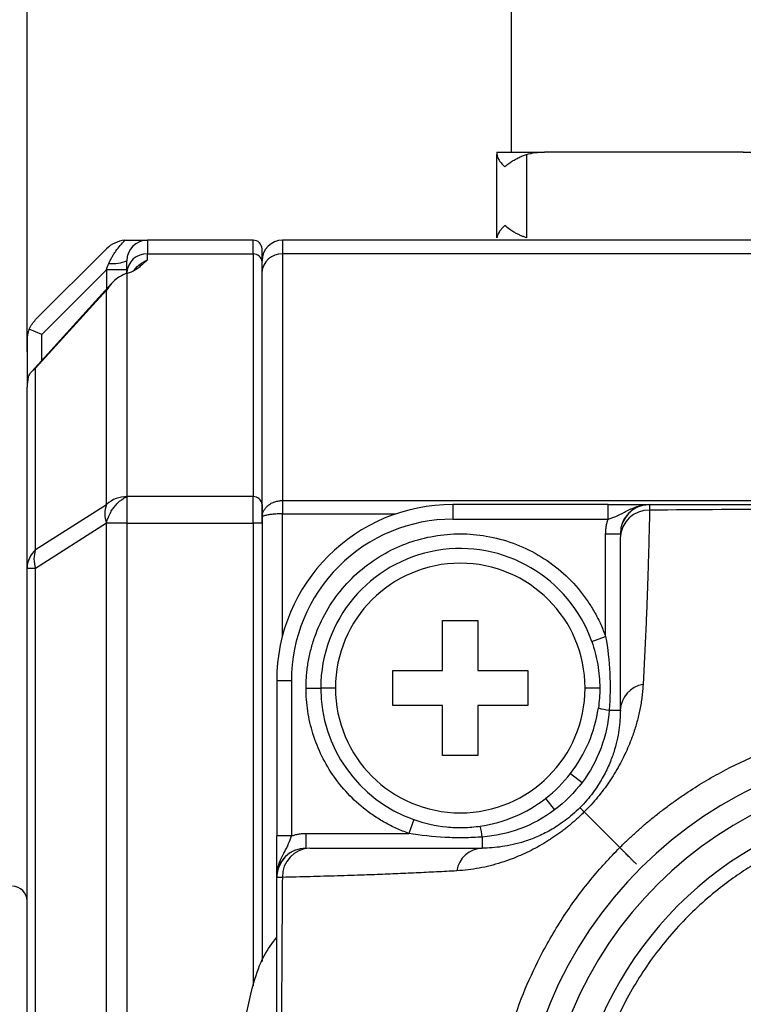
# Model space of a CAD drawing. Header units: millimetres. Extents: x 0 to 864, y 0 to 559.
# Tile 13 of 25: x 504 to 528, y 353 to 386. Entities that reach past the tile are written whole.
import ezdxf

# ---------------------------------------------------------------- set-up
doc = ezdxf.new("R2010")
doc.units = ezdxf.units.MM
doc.linetypes.add('CENTERX2', pattern=[20.32, 12.7, -2.54, 2.54, -2.54])
doc.layers.add('CENTER', color=40, linetype='CENTERX2')
doc.layers.add('DIMENSIONS', color=140, linetype='Continuous', lineweight=25)
doc.styles.add('SLDTEXTSTYLE0', font='TXT', dxfattribs={"width": 0.75})
doc.dimstyles.new('SLDDIMSTYLE1', dxfattribs={"dimtxt": 6, "dimasz": 6, "dimexe": 0, "dimexo": 0.0625, "dimgap": 1.5, "dimtad": 0, "dimtih": 1, "dimtoh": 1, "dimdec": 1, "dimrnd": 1e-09, "dimzin": 4, "dimdsep": 46, "dimtxsty": 'SLDTEXTSTYLE0', "dimsah": 1, "dimcen": 0.09, "dimadec": 0, "dimazin": 1, "dimtfac": 1, "dimtdec": 1, "dimtofl": 0, "dimtmove": 0, "dimatfit": 3, "dimfxl": 0, "dimfrac": 2, "dimtolj": 1, "dimtzin": 12, "dimarcsym": 0})

# ---------------------------------------------------------------- blocks, each defined once
blk = doc.blocks.new('_D_9')
at = {"layer": 'DIMENSIONS'}
for p, q in [((504.046, 375.16), (504.046, 432.466)), ((558.046, 414.467), (558.046, 432.466)), ((523.287, 430.174), (521.459, 430.174)), ((521.459, 430.174), (521.459, 420.649)), ((538.804, 430.174), (540.632, 430.174)), ((540.632, 430.174), (540.632, 420.649)), ((504.046, 429.291), (518.413, 429.291)), ((558.046, 429.291), (543.678, 429.291)), ((521.459, 420.649), (523.287, 420.649)), ((540.632, 420.649), (538.804, 420.649)), ((558.046, 379.13), (558.046, 408.467))]:
    blk.add_line(p, q, dxfattribs=at)
for points in [[(504.046, 429.291), (510.046, 428.368), (510.046, 430.214)], [(558.046, 429.291), (552.046, 430.214), (552.046, 428.368)]]:
    blk.add_solid(points, dxfattribs=at)
at = {"layer": 'DIMENSIONS', "char_height": 6, "attachment_point": 1, "style": 'SLDTEXTSTYLE0'}
for s, insert in [('54.0', (523.287, 439.127)), ('2.13', (523.287, 428.383))]:
    blk.add_mtext(s, dxfattribs=dict(at, insert=insert))
blk = doc.blocks.new('SW_CENTERMARKSYMBOL_5')
at = {"layer": 'CENTER', "color": 0}
for p, q in [((0, 5.08), (0, 16.043)), ((0, 0), (0, 2.54)), ((-5.08, 0), (-16.043, 0)), ((0, 0), (-2.54, 0)), ((0, 0), (0, -2.54)), ((0, 0), (2.54, 0)), ((5.08, 0), (16.043, 0)), ((0, -5.08), (0, -16.043))]:
    blk.add_line(p, q, dxfattribs=at)

msp = doc.modelspace()

# ---------------------------------------------------------------- linework, layer by layer
for p, q in [((520.546, 381.963), (520.546, 389.202)), ((520.046, 379.047), (520.046, 381.879)), ((521.046, 381.879), (521.046, 379.047)), ((528.433, 381.963), (521.659, 381.963)), ((508.146, 378.963), (508.146, 378.494)), ((511.746, 378.963), (508.146, 378.963)), ((511.746, 378.494), (511.746, 378.963)), ((512.746, 378.963), (512.746, 378.494)), ((557.346, 378.963), (512.746, 378.963)), ((504.339, 376.256), (506.753, 378.67)), ((508.146, 378.29), (508.146, 378.494)), ((508.146, 378.494), (511.746, 378.494)), ((511.746, 378.494), (511.746, 370.232)), ((512.046, 369.96), (512.046, 378.222)), ((512.746, 378.494), (512.746, 370.097)), ((557.346, 378.494), (512.746, 378.494)), ((504.546, 375.756), (506.746, 377.956)), ((507.446, 377.956), (506.746, 377.956)), ((506.746, 377.956), (506.746, 377.29)), ((507.446, 377.829), (507.446, 377.86)), ((507.46, 370.232), (507.46, 377.833)), ((506.919, 377.482), (504.204, 374.486)), ((506.753, 377.264), (504.339, 374.6)), ((506.753, 369.966), (506.753, 377.264)), ((504.546, 375.756), (504.122, 375.931)), ((504.046, 375.548), (504.046, 373.963)), ((504.546, 374.863), (504.546, 375.756)), ((504.339, 368.428), (504.339, 374.6)), ((504.046, 367.788), (504.046, 373.89)), ((507.46, 369.326), (507.46, 370.232)), ((511.746, 370.232), (507.46, 370.232)), ((511.746, 369.326), (511.746, 370.232)), ((504.339, 368.428), (506.753, 369.966)), ((512.046, 369.96), (512.046, 369.517)), ((512.746, 370.097), (512.746, 369.644)), ((512.746, 370.097), (557.346, 370.097)), ((518.546, 369.963), (518.546, 369.463)), ((523.832, 369.963), (518.546, 369.963)), ((523.832, 369.463), (523.832, 369.963)), ((512.046, 369.517), (512.046, 354.398)), ((512.746, 369.644), (516.617, 369.644)), ((512.746, 365.499), (512.746, 369.644)), ((518.546, 369.463), (523.832, 369.463)), ((506.753, 369.326), (504.339, 367.788)), ((507.46, 369.326), (506.753, 369.326)), ((506.753, 325.6), (506.753, 369.326)), ((507.46, 325.6), (507.46, 369.326)), ((507.46, 369.326), (511.746, 369.326)), ((512.046, 369.326), (511.746, 369.326)), ((511.746, 369.326), (511.746, 353.571)), ((523.746, 368.963), (524.246, 368.963)), ((523.746, 365.462), (523.746, 368.963)), ((504.339, 367.788), (504.046, 367.788)), ((504.046, 327.138), (504.046, 367.788)), ((504.339, 327.138), (504.339, 367.788)), ((518.196, 366.013), (519.396, 366.013)), ((518.196, 364.313), (518.196, 366.013)), ((519.396, 366.013), (519.396, 364.313)), ((523.274, 365.295), (523.746, 365.462)), ((516.496, 364.313), (518.196, 364.313)), ((516.496, 363.113), (516.496, 364.313)), ((519.396, 364.313), (521.096, 364.313)), ((521.096, 364.313), (521.096, 363.113)), ((513.046, 363.963), (512.546, 363.963)), ((512.546, 363.963), (512.546, 358.677)), ((513.046, 363.963), (513.046, 358.677)), ((513.546, 363.713), (514.046, 363.713)), ((514.546, 363.713), (514.046, 363.713)), ((523.546, 363.713), (523.046, 363.713)), ((518.196, 363.113), (516.496, 363.113)), ((518.196, 361.413), (518.196, 363.113)), ((519.396, 363.113), (519.396, 361.413)), ((521.096, 363.113), (519.396, 363.113)), ((523.869, 362.963), (524.246, 362.963)), ((519.396, 361.413), (518.196, 361.413)), ((522.552, 360.806), (522.948, 360.5)), ((521.703, 359.956), (522.009, 359.561)), ((523.014, 359.494), (524.227, 358.281)), ((517.213, 359.234), (517.046, 358.763)), ((513.546, 358.263), (513.546, 358.763)), ((513.546, 358.763), (517.046, 358.763)), ((513.046, 358.677), (512.546, 358.677)), ((519.546, 358.64), (519.546, 358.263))]:
    msp.add_line(p, q)
for centre, radius, start, end in [((508.146, 378.263), 0.7, 90, 180), ((511.746, 378.663), 0.3, 0, 90), ((512.746, 378.263), 0.7, 90, 180), ((506.971, 379.37), 1.204, 263.5072, 293.1886), ((508.114, 377.825), 0.67, 87.3247, 177.0479), ((511.759, 378.208), 0.287, 2.9521, 92.6753), ((512.714, 377.825), 0.67, 87.3247, 177.0479), ((507.452, 369.178), 1.054, 89.5805, 131.5723), ((511.759, 369.945), 0.287, 2.9521, 92.6753), ((507.614, 369.646), 0.919, 159.5874, 200.4126), ((518.546, 363.963), 6, 90, 180), ((525.246, 368.963), 1, 90, 180), ((525.214, 368.801), 0.969, 88.3823, 178.0431), ((518.796, 363.713), 4.75, 19.463, 180), ((504.912, 367.779), 0.866, 131.4392, 179.4367), ((505.2, 368.108), 0.919, 159.5874, 200.4126), ((518.796, 363.713), 4.25, 0, 180), ((525.167, 362.923), 0.922, 99.0909, 177.5136), ((518.796, 363.713), 4.75, 180, 250.537), ((518.796, 363.713), 4.25, 180, 0), ((524.127, 365.312), 2.364, 254.5319, 263.718), ((535.046, 347.463), 14.3, 346.036, 166.036), ((518.796, 363.713), 4.75, 307.7341, 322.2659), ((535.046, 347.463), 13.503, 346.036, 166.036), ((535.046, 347.463), 12.5, 111.2051, 248.7949), ((517.196, 358.381), 2.364, 6.282, 15.4681), ((513.546, 357.263), 1, 90, 180), ((513.708, 357.294), 0.969, 91.9569, 181.6177), ((519.586, 357.342), 0.922, 92.4864, 170.9091), ((503.546, 356.463), 0.5, 0, 90)]:
    msp.add_arc(centre, radius, start, end)
for points in [[(520.046, 381.963), (520.046, 381.963), (520.046, 381.943), (520.046, 381.879)], [(520.046, 381.963), (520.44, 381.963), (520.983, 381.963), (521.659, 381.963)], [(521.046, 381.879), (521.246, 381.943), (521.451, 381.963), (521.659, 381.963)], [(528.433, 381.963), (528.967, 381.963), (529.506, 381.963), (530.046, 381.963)], [(507.381, 378.959), (507.408, 378.962), (507.434, 378.963), (507.46, 378.963)], [(512.046, 378.222), (512.046, 378.512), (512.046, 378.663), (512.046, 378.663)], [(506.746, 377.956), (506.775, 378.028), (506.805, 378.101), (506.835, 378.173)], [(507.46, 377.833), (507.438, 377.826), (507.415, 377.819), (507.392, 377.811)], [(506.919, 377.482), (506.858, 377.414), (506.803, 377.341), (506.753, 377.264)], [(504.122, 375.931), (504.174, 376.057), (504.248, 376.165), (504.339, 376.256)], [(504.122, 375.931), (504.07, 375.805), (504.046, 375.677), (504.046, 375.548)], [(504.087, 374.295), (504.114, 374.367), (504.154, 374.43), (504.204, 374.486)], [(504.204, 374.486), (504.243, 374.529), (504.288, 374.567), (504.339, 374.6)], [(504.087, 374.295), (504.064, 374.185), (504.051, 374.074), (504.047, 373.963)], [(504.046, 373.89), (504.046, 373.914), (504.046, 373.939), (504.047, 373.963)], [(525.246, 369.963), (525.244, 369.963), (525.243, 369.896), (525.242, 369.77)], [(523.546, 363.713), (523.546, 363.487), (523.53, 363.261), (523.497, 363.034)], [(522.948, 360.5), (522.676, 360.148), (522.36, 359.833), (522.009, 359.561)], [(512.739, 357.267), (512.612, 357.266), (512.546, 357.264), (512.546, 357.263)]]:
    msp.add_open_spline(points, degree=3)
for points, knots in [([(520.046, 381.879), (520.046, 381.867), (520.048, 381.843), (520.06, 381.799), (520.082, 381.747), (520.12, 381.68), (520.188, 381.586), (520.267, 381.508), (520.314, 381.463)], [0, 0, 0, 0, 0.110185, 0.230533, 0.36112, 0.501991, 0.707896, 1, 1, 1, 1]), ([(520.314, 381.463), (520.336, 381.483), (520.379, 381.52), (520.448, 381.573), (520.512, 381.619), (520.571, 381.657), (520.654, 381.707), (520.763, 381.765), (520.903, 381.829), (521, 381.863), (521.046, 381.879)], [0, 0, 0, 0, 0.128076, 0.242267, 0.342552, 0.428937, 0.501446, 0.685573, 0.851711, 1, 1, 1, 1]), ([(520.314, 379.463), (520.292, 379.443), (520.252, 379.405), (520.204, 379.352), (520.166, 379.307), (520.138, 379.268), (520.104, 379.219), (520.073, 379.16), (520.05, 379.096), (520.047, 379.063), (520.046, 379.047)], [0, 0, 0, 0, 0.128076, 0.242267, 0.342552, 0.428937, 0.501446, 0.685573, 0.851711, 1, 1, 1, 1]), ([(521.046, 379.047), (521.012, 379.058), (520.94, 379.083), (520.836, 379.127), (520.728, 379.178), (520.607, 379.245), (520.459, 379.34), (520.367, 379.417), (520.314, 379.463)], [0, 0, 0, 0, 0.110185, 0.230533, 0.36112, 0.501991, 0.707896, 1, 1, 1, 1]), ([(507.381, 378.959), (507.251, 378.949), (507.135, 378.915), (506.924, 378.815), (506.832, 378.749), (506.753, 378.67)], [0, 0, 0, 0, 0.5, 0.5, 1, 1, 1, 1]), ([(506.835, 378.173), (506.85, 378.207), (506.881, 378.278), (506.936, 378.381), (507, 378.486), (507.092, 378.622), (507.216, 378.783), (507.326, 378.901), (507.381, 378.959)], [0, 0, 0, 0, 0.116872, 0.238934, 0.366566, 0.500101, 0.749429, 1, 1, 1, 1]), ([(507.46, 378.963), (507.487, 378.963), (507.54, 378.963), (507.614, 378.963), (507.68, 378.963), (507.74, 378.963), (507.795, 378.963), (507.856, 378.963), (507.923, 378.963), (507.997, 378.962), (508.058, 378.963), (508.107, 378.963), (508.133, 378.963), (508.146, 378.963)], [0, 0, 0, 0, 0.093602, 0.182855, 0.267903, 0.349034, 0.426644, 0.501181, 0.624281, 0.750252, 0.875032, 0.937005, 1, 1, 1, 1]), ([(507.446, 377.86), (507.446, 377.886), (507.446, 377.937), (507.446, 378.005), (507.446, 378.065), (507.446, 378.117), (507.446, 378.172), (507.446, 378.221), (507.446, 378.256), (507.446, 378.26), (507.446, 378.263)], [0, 0, 0, 0, 0.100151, 0.200039, 0.299855, 0.39979, 0.500034, 0.666773, 0.833132, 1, 1, 1, 1]), ([(507.46, 377.833), (507.485, 377.842), (507.535, 377.86), (507.605, 377.89), (507.673, 377.923), (507.739, 377.961), (507.802, 378.002), (507.865, 378.047), (507.932, 378.103), (508.005, 378.168), (508.077, 378.233), (508.126, 378.273), (508.146, 378.29)], [0, 0, 0, 0, 0.074163, 0.15153, 0.232565, 0.317671, 0.407196, 0.501438, 0.606775, 0.750701, 0.898231, 1, 1, 1, 1]), ([(507.677, 377.927), (507.685, 377.937), (507.756, 378.031), (507.901, 378.172), (508.064, 378.25), (508.146, 378.29)], [0, 0, 0, 0, 0.053301, 0.526228, 1, 1, 1, 1]), ([(507.392, 377.811), (507.298, 377.779), (507.214, 377.732), (507.057, 377.62), (506.985, 377.554), (506.919, 377.482)], [0, 0, 0, 0, 0.5, 0.5, 1, 1, 1, 1]), ([(506.753, 369.326), (506.761, 369.356), (506.775, 369.414), (506.802, 369.493), (506.828, 369.558), (506.869, 369.651), (506.931, 369.763), (507.025, 369.898), (507.126, 370.011), (507.239, 370.11), (507.35, 370.184), (507.426, 370.217), (507.46, 370.232)], [0, 0, 0, 0, 0.076821, 0.143053, 0.19868, 0.243716, 0.383059, 0.500091, 0.639666, 0.756465, 0.889925, 1, 1, 1, 1]), ([(512.046, 369.326), (512.046, 369.459), (512.046, 369.589), (512.046, 369.814), (512.046, 369.904), (512.046, 369.96)], [0, 0, 0, 0, 0.5, 0.5, 1, 1, 1, 1]), ([(512.066, 369.657), (512.073, 369.677), (512.087, 369.717), (512.115, 369.771), (512.147, 369.819), (512.181, 369.861), (512.215, 369.896), (512.271, 369.946), (512.358, 370.005), (512.482, 370.058), (512.613, 370.091), (512.702, 370.095), (512.746, 370.097)], [0, 0, 0, 0, 0.083508, 0.161005, 0.23249, 0.297966, 0.357436, 0.410903, 0.564746, 0.714111, 0.859144, 1, 1, 1, 1]), ([(523.832, 369.463), (523.916, 369.486), (524.002, 369.516), (524.183, 369.595), (524.277, 369.644), (524.489, 369.756), (524.609, 369.82), (524.9, 369.925), (525.071, 369.963), (525.246, 369.963)], [0, 0, 0, 0, 0.25, 0.25, 0.5, 0.5, 0.75, 0.75, 1, 1, 1, 1]), ([(523.832, 369.963), (523.983, 369.963), (524.133, 369.963), (524.414, 369.963), (524.544, 369.963), (524.894, 369.963), (525.072, 369.963), (525.246, 369.963)], [0, 0, 0, 0, 0.25, 0.25, 0.5, 0.5, 1, 1, 1, 1]), ([(525.245, 369.96), (525.153, 369.952), (524.961, 369.937), (524.686, 369.813), (524.546, 369.67), (524.475, 369.598)], [0, 0, 0, 0, 0.316985, 0.657865, 1, 1, 1, 1]), ([(544.85, 369.77), (541.582, 369.796), (538.314, 369.809), (531.778, 369.809), (528.51, 369.796), (525.242, 369.77)], [0, 0, 0, 0, 0.5, 0.5, 1, 1, 1, 1]), ([(525.246, 369.963), (528.512, 369.963), (531.779, 369.963), (538.312, 369.963), (541.579, 369.963), (544.846, 369.963)], [0, 0, 0, 0, 0.5, 0.5, 1, 1, 1, 1]), ([(512.046, 369.517), (512.047, 369.541), (512.048, 369.588), (512.061, 369.634), (512.066, 369.657)], [0, 0, 0, 0, 0.516246, 1, 1, 1, 1]), ([(512.059, 369.63), (512.055, 369.609), (512.047, 369.568), (512.046, 369.533), (512.046, 369.517)], [0, 0, 0, 0, 0.517545, 1, 1, 1, 1]), ([(512.066, 369.547), (512.061, 369.542), (512.048, 369.532), (512.047, 369.522), (512.046, 369.517)], [0, 0, 0, 0, 0.483745, 1, 1, 1, 1]), ([(512.746, 369.644), (512.721, 369.644), (512.67, 369.644), (512.595, 369.641), (512.521, 369.637), (512.448, 369.632), (512.377, 369.625), (512.311, 369.617), (512.244, 369.606), (512.176, 369.591), (512.109, 369.571), (512.081, 369.556), (512.066, 369.547)], [0, 0, 0, 0, 0.080043, 0.161434, 0.244204, 0.328381, 0.413995, 0.501071, 0.589636, 0.702448, 0.839238, 1, 1, 1, 1]), ([(518.546, 369.463), (517.087, 369.463), (515.688, 368.883), (513.625, 366.82), (513.046, 365.421), (513.046, 363.963)], [0, 0, 0, 0, 0.5, 0.5, 1, 1, 1, 1]), ([(523.746, 368.963), (523.747, 369.005), (523.749, 369.09), (523.766, 369.217), (523.792, 369.341), (523.818, 369.422), (523.832, 369.463)], [0, 0, 0, 0, 0.250912, 0.5, 0.749088, 1, 1, 1, 1]), ([(524.475, 369.598), (524.473, 369.596), (524.396, 369.527), (524.355, 369.428), (524.316, 369.331)], [0, 0, 0, 0, 0.026003, 1, 1, 1, 1]), ([(525.242, 369.77), (525.237, 369.58), (525.229, 369.206), (525.215, 368.642), (525.199, 368.085), (525.182, 367.534), (525.163, 366.958), (525.14, 366.355), (525.114, 365.721), (525.085, 365.091), (525.055, 364.468), (525.032, 364.041), (525.021, 363.833)], [0, 0, 0, 0, 0.105469, 0.208456, 0.308715, 0.405993, 0.500039, 0.607868, 0.712082, 0.812372, 0.90844, 1, 1, 1, 1]), ([(513.546, 363.713), (513.547, 363.787), (513.548, 363.936), (513.563, 364.159), (513.586, 364.38), (513.619, 364.599), (513.661, 364.817), (513.713, 365.033), (513.773, 365.247), (513.919, 365.689), (514.213, 366.335), (514.76, 367.115), (515.436, 367.786), (516.208, 368.311), (517.039, 368.688), (517.904, 368.911), (518.794, 368.989), (519.704, 368.91), (520.606, 368.673), (521.467, 368.265), (522.242, 367.713), (522.787, 367.147), (523.152, 366.655), (523.385, 366.276), (523.587, 365.879), (523.693, 365.601), (523.746, 365.462)], [0, 0, 0, 0, 0.015237, 0.030394, 0.045496, 0.060572, 0.075649, 0.090755, 0.105917, 0.121162, 0.185601, 0.250075, 0.314513, 0.378987, 0.439482, 0.500013, 0.560508, 0.621039, 0.685478, 0.749952, 0.814391, 0.878865, 0.909252, 0.939424, 0.9696, 1, 1, 1, 1]), ([(524.246, 362.963), (524.246, 363.529), (524.246, 364.064), (524.246, 365.093), (524.246, 365.588), (524.246, 367.034), (524.246, 367.946), (524.246, 368.834)], [0, 0, 0, 0, 0.25, 0.25, 0.5, 0.5, 1, 1, 1, 1]), ([(523.746, 365.462), (523.816, 365.062), (523.863, 364.642), (523.904, 363.804), (523.899, 363.384), (523.869, 362.963)], [0, 0, 0, 0, 0.5, 0.5, 1, 1, 1, 1]), ([(523.274, 365.295), (523.364, 365.041), (523.432, 364.778), (523.523, 364.247), (523.546, 363.98), (523.546, 363.713)], [0, 0, 0, 0, 0.5, 0.5, 1, 1, 1, 1]), ([(525.021, 363.833), (525.016, 363.761), (525.007, 363.621), (524.983, 363.407), (524.952, 363.196), (524.914, 362.985), (524.868, 362.776), (524.815, 362.568), (524.755, 362.361), (524.688, 362.156), (524.571, 361.833), (524.38, 361.39), (524.114, 360.902), (523.871, 360.524), (523.681, 360.257), (523.476, 359.996), (523.256, 359.741), (523.094, 359.576), (523.014, 359.494)], [0, 0, 0, 0, 0.062817, 0.12378, 0.182893, 0.240168, 0.295619, 0.349266, 0.401135, 0.45126, 0.499683, 0.63113, 0.749659, 0.803292, 0.854634, 0.904162, 0.95242, 1, 1, 1, 1]), ([(517.046, 358.763), (516.976, 358.789), (516.834, 358.841), (516.627, 358.93), (516.425, 359.026), (516.226, 359.132), (516.033, 359.246), (515.844, 359.369), (515.497, 359.616), (515.022, 360.03), (514.492, 360.669), (514.066, 361.382), (513.814, 362.019), (513.673, 362.539), (513.6, 362.926), (513.554, 363.318), (513.549, 363.581), (513.546, 363.713)], [0, 0, 0, 0, 0.0350178, 0.0698777, 0.1046439, 0.139381, 0.1741539, 0.2090272, 0.244065, 0.3720002, 0.5000187, 0.627954, 0.7559725, 0.8171374, 0.8779658, 0.9388043, 1, 1, 1, 1]), ([(522.552, 360.806), (522.804, 361.131), (523.009, 361.482), (523.328, 362.233), (523.439, 362.635), (523.497, 363.034)], [0, 0, 0, 0, 0.5, 0.5, 1, 1, 1, 1]), ([(524.246, 362.963), (524.246, 362.746), (524.231, 362.521), (524.162, 362.046), (524.107, 361.795), (523.976, 361.387), (523.924, 361.247), (523.798, 360.954), (523.722, 360.799), (523.541, 360.48), (523.435, 360.316), (523.181, 359.975), (523.035, 359.805), (522.869, 359.639)], [0, 0, 0, 0, 0.25, 0.25, 0.5, 0.5, 0.625, 0.625, 0.75, 0.75, 0.875, 0.875, 1, 1, 1, 1]), ([(523.869, 362.963), (523.837, 362.534), (523.743, 362.092), (523.434, 361.258), (523.22, 360.864), (522.948, 360.5)], [0, 0, 0, 0, 0.5, 0.5, 1, 1, 1, 1]), ([(524.227, 358.281), (524.313, 358.366), (524.487, 358.537), (524.757, 358.787), (525.035, 359.032), (525.322, 359.273), (525.618, 359.508), (525.923, 359.738), (526.236, 359.962), (526.857, 360.383), (527.827, 360.955), (529.662, 361.803), (532.079, 362.507), (535.048, 362.78), (538.016, 362.506), (540.386, 361.816), (542.227, 360.974), (543.315, 360.339), (544.178, 359.738), (544.775, 359.274), (545.339, 358.792), (545.69, 358.45), (545.865, 358.281)], [0, 0, 0, 0, 0.01519, 0.030532, 0.046026, 0.061668, 0.077458, 0.093392, 0.109469, 0.125684, 0.187308, 0.250288, 0.37854, 0.5002, 0.621612, 0.7496, 0.806991, 0.874951, 0.907076, 0.938638, 0.969618, 1, 1, 1, 1]), ([(519.474, 359.011), (519.881, 359.07), (520.271, 359.179), (521.02, 359.496), (521.38, 359.706), (521.703, 359.956)], [0, 0, 0, 0, 0.5, 0.5, 1, 1, 1, 1]), ([(523.014, 359.494), (522.973, 359.454), (522.892, 359.373), (522.767, 359.256), (522.641, 359.144), (522.513, 359.036), (522.384, 358.931), (522.252, 358.831), (522.12, 358.734), (521.986, 358.641), (521.85, 358.552), (521.562, 358.37), (521.116, 358.127), (520.614, 357.912), (520.179, 357.761), (519.807, 357.656), (519.432, 357.574), (519.051, 357.515), (518.803, 357.497), (518.676, 357.487)], [0, 0, 0, 0, 0.023795, 0.047683, 0.071742, 0.096048, 0.120674, 0.145689, 0.171161, 0.197152, 0.223719, 0.250917, 0.369421, 0.500851, 0.589149, 0.683058, 0.782767, 0.888393, 1, 1, 1, 1]), ([(522.869, 359.639), (522.702, 359.472), (522.532, 359.327), (522.193, 359.074), (522.026, 358.966), (521.708, 358.785), (521.554, 358.71), (521.259, 358.583), (521.119, 358.532), (520.714, 358.401), (520.464, 358.347), (519.988, 358.277), (519.762, 358.263), (519.546, 358.263)], [0, 0, 0, 0, 0.125, 0.125, 0.25, 0.25, 0.375, 0.375, 0.5, 0.5, 0.75, 0.75, 1, 1, 1, 1]), ([(522.009, 359.561), (521.647, 359.29), (521.243, 359.072), (520.411, 358.764), (519.982, 358.672), (519.546, 358.64)], [0, 0, 0, 0, 0.5, 0.5, 1, 1, 1, 1]), ([(522.869, 359.639), (522.87, 359.639), (522.871, 359.637), (522.881, 359.628), (522.897, 359.612), (522.918, 359.59), (522.945, 359.563), (522.977, 359.532), (523.002, 359.507), (523.014, 359.494)], [0, 0, 0, 0, 0.147411, 0.294303, 0.440064, 0.584081, 0.725767, 0.86457, 1, 1, 1, 1]), ([(517.213, 359.234), (517.577, 359.105), (517.949, 359.023), (518.519, 358.967), (518.712, 358.96), (519.096, 358.968), (519.286, 358.984), (519.474, 359.011)], [0, 0, 0, 0, 0.5, 0.5, 0.75, 0.75, 1, 1, 1, 1]), ([(513.046, 358.677), (513.086, 358.69), (513.167, 358.717), (513.292, 358.743), (513.418, 358.76), (513.503, 358.762), (513.546, 358.763)], [0, 0, 0, 0, 0.250912, 0.5, 0.749088, 1, 1, 1, 1]), ([(519.546, 358.64), (519.338, 358.625), (519.128, 358.616), (518.703, 358.611), (518.489, 358.615), (517.86, 358.646), (517.449, 358.692), (517.046, 358.763)], [0, 0, 0, 0, 0.25, 0.25, 0.5, 0.5, 1, 1, 1, 1]), ([(512.546, 357.263), (512.546, 357.438), (512.583, 357.609), (512.688, 357.899), (512.752, 358.019), (512.865, 358.232), (512.914, 358.325), (512.992, 358.506), (513.022, 358.593), (513.046, 358.677)], [0, 0, 0, 0, 0.25, 0.25, 0.5, 0.5, 0.75, 0.75, 1, 1, 1, 1]), ([(512.546, 357.263), (512.546, 357.437), (512.546, 357.614), (512.546, 357.964), (512.546, 358.095), (512.546, 358.376), (512.546, 358.526), (512.546, 358.677)], [0, 0, 0, 0, 0.5, 0.5, 0.75, 0.75, 1, 1, 1, 1]), ([(530.705, 358.65), (530.596, 358.607), (530.377, 358.52), (530.054, 358.377), (529.736, 358.227), (529.424, 358.067), (529.116, 357.898), (528.814, 357.72), (528.516, 357.533), (528.224, 357.338), (527.937, 357.133), (527.506, 356.806), (526.949, 356.336), (526.294, 355.69), (525.687, 354.993), (524.95, 354.001), (524.179, 352.665), (523.522, 350.967), (523.131, 349.222), (523.003, 347.463), (523.131, 345.703), (523.522, 343.958), (524.179, 342.261), (524.95, 340.924), (525.687, 339.932), (526.294, 339.236), (526.949, 338.59), (527.596, 338.044), (528.22, 337.584), (528.811, 337.201), (529.422, 336.854), (530.052, 336.541), (530.487, 336.364), (530.705, 336.275)], [0, 0, 0, 0, 0.01228, 0.024519, 0.036726, 0.048912, 0.061088, 0.073264, 0.085452, 0.09766, 0.109901, 0.122185, 0.153966, 0.185765, 0.217925, 0.250103, 0.314393, 0.377927, 0.438957, 0.500006, 0.561037, 0.622086, 0.68562, 0.74991, 0.782069, 0.814248, 0.846029, 0.877828, 0.902344, 0.926735, 0.951084, 0.975478, 1, 1, 1, 1]), ([(513.178, 358.192), (513.081, 358.153), (512.982, 358.114), (512.914, 358.037), (512.914, 358.037)], [0, 0, 0, 0, 0.989674, 1, 1, 1, 1]), ([(513.674, 358.263), (514.562, 358.263), (515.474, 358.263), (516.92, 358.263), (517.415, 358.263), (518.445, 358.263), (518.979, 358.263), (519.546, 358.263)], [0, 0, 0, 0, 0.5, 0.5, 0.75, 0.75, 1, 1, 1, 1]), ([(524.227, 336.644), (524.142, 336.73), (523.971, 336.904), (523.722, 337.174), (523.476, 337.452), (523.235, 337.739), (523, 338.035), (522.77, 338.34), (522.546, 338.653), (522.126, 339.274), (521.554, 340.244), (520.705, 342.079), (520.002, 344.496), (519.728, 347.465), (520.003, 350.433), (520.692, 352.803), (521.534, 354.644), (522.169, 355.732), (522.77, 356.595), (523.234, 357.192), (523.717, 357.756), (524.058, 358.107), (524.227, 358.281)], [0, 0, 0, 0, 0.01519, 0.030532, 0.046026, 0.061668, 0.077458, 0.093392, 0.109469, 0.125684, 0.187308, 0.250288, 0.37854, 0.5002, 0.621612, 0.7496, 0.806991, 0.874951, 0.907076, 0.938638, 0.969618, 1, 1, 1, 1]), ([(524.794, 357.715), (524.77, 357.739), (524.722, 357.786), (524.653, 357.855), (524.588, 357.92), (524.528, 357.98), (524.472, 358.036), (524.422, 358.086), (524.378, 358.13), (524.338, 358.17), (524.304, 358.204), (524.274, 358.234), (524.249, 358.259), (524.234, 358.274), (524.227, 358.281)], [0, 0, 0, 0, 0.109339, 0.215502, 0.317771, 0.415545, 0.508337, 0.595782, 0.677626, 0.753712, 0.823971, 0.888398, 0.947045, 1, 1, 1, 1]), ([(512.914, 358.037), (512.84, 357.965), (512.696, 357.823), (512.571, 357.548), (512.556, 357.356), (512.549, 357.263)], [0, 0, 0, 0, 0.345814, 0.684788, 1, 1, 1, 1]), ([(518.676, 357.487), (518.56, 357.481), (518.327, 357.468), (517.982, 357.451), (517.634, 357.434), (517.286, 357.417), (516.935, 357.401), (516.584, 357.386), (516.231, 357.371), (515.877, 357.357), (515.332, 357.337), (514.595, 357.314), (513.667, 357.288), (513.053, 357.274), (512.739, 357.267)], [0, 0, 0, 0, 0.050294, 0.102017, 0.155122, 0.209561, 0.265283, 0.322237, 0.38037, 0.43963, 0.499963, 0.658515, 0.825581, 1, 1, 1, 1]), ([(512.546, 337.663), (512.546, 340.929), (512.546, 344.196), (512.546, 350.729), (512.546, 353.996), (512.546, 357.263)], [0, 0, 0, 0, 0.5, 0.5, 1, 1, 1, 1]), ([(512.739, 357.267), (512.732, 356.371), (512.719, 354.632), (512.708, 352.102), (512.701, 349.73), (512.698, 346.672), (512.705, 342.665), (512.727, 339.398), (512.739, 337.659)], [0, 0, 0, 0, 0.137001, 0.266064, 0.387089, 0.500002, 0.733936, 1, 1, 1, 1]), ([(511.146, 347.463), (511.157, 348.308), (511.177, 349.848), (511.368, 351.932), (511.681, 353.468), (512.046, 354.545), (512.394, 355.026), (512.546, 355.234)], [0, 0, 0, 0, 0.319025, 0.580937, 0.787314, 0.907597, 1, 1, 1, 1])]:
    msp.add_open_spline(points, degree=3, knots=knots)

# ---------------------------------------------------------------- block references
at = {"layer": 'CENTER'}
msp.add_blockref('SW_CENTERMARKSYMBOL_5', (535.046, 347.463), dxfattribs=at)

# ---------------------------------------------------------------- dimensions: what is measured, and where the dimension line sits
at = {"layer": 'DIMENSIONS'}
dim = msp.add_linear_dim(base=(558.046, 429.291), p1=(504.046, 373.89), p2=(558.046, 377.86), angle=0, dimstyle='SLDDIMSTYLE1', dxfattribs=at)
dim.commit()
dim.dimension.update_dxf_attribs({"geometry": '_D_9', "text_midpoint": (531.046, 429.291), "dimtype": 160})

doc.saveas('drawing.dxf')
